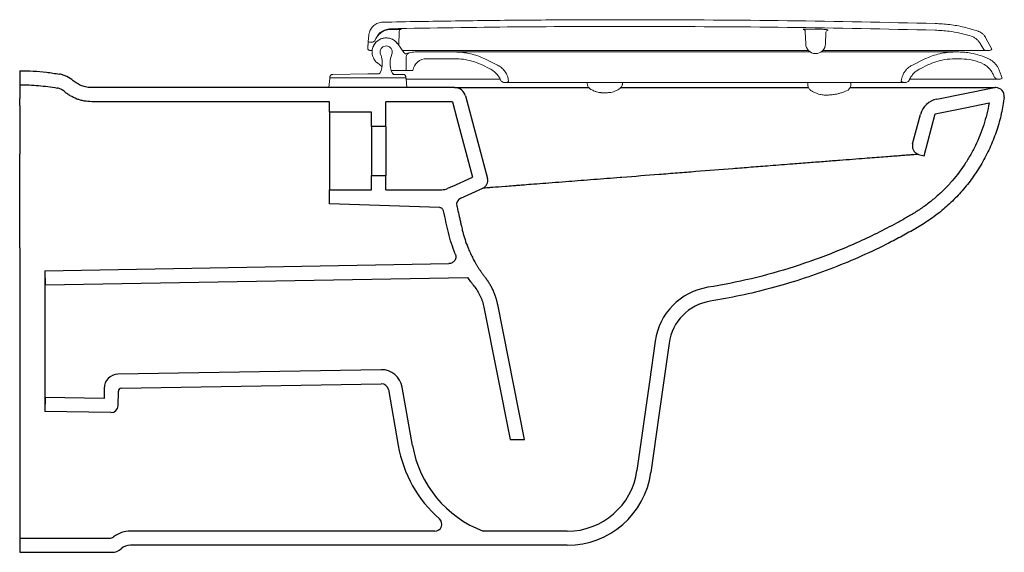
# Model space of a CAD drawing. Header units: millimetres. Extents: x 4842.294 to 4842.993, y 2421.466 to 2421.844.
import ezdxf

# ---------------------------------------------------------------- set-up
doc = ezdxf.new("R2010")
doc.units = ezdxf.units.MM
doc.layers.add('SANINDUSA', color=3, linetype='Continuous')

msp = doc.modelspace()

# ---------------------------------------------------------------- linework, layer by layer
at = {"layer": 'SANINDUSA', "linetype": 'Continuous', "lineweight": 15}
for p, q in [((4842.56322, 2421.8361), (4842.56288, 2421.82625)), ((4842.85165, 2421.83614), (4842.85202, 2421.82736)), ((4842.85904, 2421.83772), (4842.86224, 2421.83766)), ((4842.54115, 2421.82718), (4842.54129, 2421.82886)), ((4842.5417, 2421.83354), (4842.54129, 2421.82886)), ((4842.54129, 2421.82886), (4842.54165, 2421.82866)), ((4842.86636, 2421.83552), (4842.86602, 2421.82736)), ((4842.98001, 2421.83137), (4842.98407, 2421.82341)), ((4842.54092, 2421.8239), (4842.54096, 2421.82503)), ((4842.54098, 2421.82526), (4842.54099, 2421.8254)), ((4842.54099, 2421.8254), (4842.54102, 2421.8258)), ((4842.54102, 2421.8258), (4842.54106, 2421.82623)), ((4842.54106, 2421.82623), (4842.5411, 2421.82668)), ((4842.54165, 2421.82866), (4842.54203, 2421.82852)), ((4842.54203, 2421.82852), (4842.54242, 2421.82843)), ((4842.54242, 2421.82843), (4842.54283, 2421.82839)), ((4842.54283, 2421.82839), (4842.54352, 2421.82839)), ((4842.54362, 2421.82248), (4842.54313, 2421.82248)), ((4842.54387, 2421.82248), (4842.54362, 2421.82248)), ((4842.54415, 2421.8225), (4842.54387, 2421.82248)), ((4842.56219, 2421.82723), (4842.56652, 2421.82106)), ((4842.56903, 2421.82248), (4842.56552, 2421.82248)), ((4842.85405, 2421.82248), (4842.84103, 2421.82248)), ((4842.97592, 2421.82753), (4842.97797, 2421.82398)), ((4842.98056, 2421.82248), (4842.982, 2421.82248)), ((4842.982, 2421.82248), (4842.98258, 2421.82254)), ((4842.98258, 2421.82254), (4842.98314, 2421.82273)), ((4842.98314, 2421.82273), (4842.98364, 2421.82302)), ((4842.98364, 2421.82302), (4842.98407, 2421.82341)), ((4842.56811, 2421.8084), (4842.56827, 2421.81808)), ((4842.57447, 2421.8215), (4842.60269, 2421.8215)), ((4842.58273, 2421.81675), (4842.60269, 2421.81675)), ((4842.79797, 2421.8215), (4842.60269, 2421.8215)), ((4842.62417, 2421.81654), (4842.63307, 2421.8122)), ((4842.85546, 2421.8215), (4842.79797, 2421.8215)), ((4842.92773, 2421.81216), (4842.9367, 2421.81654)), ((4842.95818, 2421.8215), (4842.96064, 2421.8215)), ((4842.95818, 2421.81675), (4842.96064, 2421.81675)), ((4842.54775, 2421.81369), (4842.55103, 2421.81106)), ((4842.55787, 2421.8084), (4842.55922, 2421.8084)), ((4842.56511, 2421.8084), (4842.55922, 2421.8084)), ((4842.56511, 2421.8084), (4842.56811, 2421.8084)), ((4842.57286, 2421.8084), (4842.56811, 2421.8084)), ((4842.62209, 2421.81227), (4842.62762, 2421.80957)), ((4842.93318, 2421.80954), (4842.93878, 2421.81227)), ((4842.97885, 2421.81263), (4842.97616, 2421.81394)), ((4842.99146, 2421.80291), (4842.98937, 2421.80863)), ((4842.51391, 2421.80274), (4842.51334, 2421.7962)), ((4842.51402, 2421.80364), (4842.514, 2421.8032)), ((4842.541, 2421.806), (4842.5161, 2421.80557)), ((4842.541, 2421.806), (4842.54865, 2421.80592)), ((4842.568, 2421.8032), (4842.56799, 2421.80364)), ((4842.56866, 2421.7962), (4842.56809, 2421.80274)), ((4842.56814, 2421.8022), (4842.61927, 2421.8022)), ((4842.61927, 2421.8022), (4842.62019, 2421.8022)), ((4842.62019, 2421.8022), (4842.63493, 2421.8022)), ((4842.64095, 2421.80072), (4842.64072, 2421.80205)), ((4842.92008, 2421.80201), (4842.91985, 2421.80072)), ((4842.98972, 2421.8022), (4842.98884, 2421.8022)), ((4842.51334, 2421.7962), (4842.56866, 2421.7962)), ((4842.63924, 2421.7999), (4842.63778, 2421.7999)), ((4842.75076, 2421.7999), (4842.63924, 2421.7999)), ((4842.69682, 2421.7999), (4842.69684, 2421.799)), ((4842.72184, 2421.799), (4842.72185, 2421.7999)), ((4842.82639, 2421.7999), (4842.75076, 2421.7999)), ((4842.92156, 2421.7999), (4842.82639, 2421.7999)), ((4842.85356, 2421.7999), (4842.8536, 2421.7974)), ((4842.88399, 2421.7999), (4842.88395, 2421.7974)), ((4842.92304, 2421.7999), (4842.92156, 2421.7999))]:
    msp.add_line(p, q, dxfattribs=at)
at = {"layer": 'SANINDUSA'}
for p, q in [((4842.29367, 2421.8082), (4842.29367, 2421.7982)), ((4842.60253, 2421.7962), (4842.34488, 2421.7962)), ((4842.60253, 2421.7962), (4842.6391, 2421.7962)), ((4842.6391, 2421.7962), (4842.6979, 2421.7962)), ((4842.72066, 2421.7962), (4842.85392, 2421.7962)), ((4842.88356, 2421.7962), (4842.98647, 2421.7962)), ((4842.94511, 2421.78803), (4842.98489, 2421.79604)), ((4842.98704, 2421.7962), (4842.98647, 2421.7962)), ((4842.61026, 2421.79027), (4842.62593, 2421.73177)), ((4842.29367, 2421.78346), (4842.29367, 2421.74896)), ((4842.51367, 2421.7862), (4842.34488, 2421.7862)), ((4842.51367, 2421.7787), (4842.51367, 2421.7862)), ((4842.58709, 2421.7862), (4842.55367, 2421.7862)), ((4842.55367, 2421.7687), (4842.55367, 2421.7862)), ((4842.601, 2421.7862), (4842.58709, 2421.7862)), ((4842.601, 2421.7862), (4842.60419, 2421.7743)), ((4842.54367, 2421.7787), (4842.51367, 2421.7787)), ((4842.51367, 2421.7787), (4842.51367, 2421.7237)), ((4842.54367, 2421.7687), (4842.54367, 2421.7787)), ((4842.60419, 2421.7743), (4842.61539, 2421.73249)), ((4842.92794, 2421.75616), (4842.93358, 2421.77721)), ((4842.93605, 2421.74778), (4842.94405, 2421.77762)), ((4842.55367, 2421.7687), (4842.54367, 2421.7687)), ((4842.54367, 2421.7687), (4842.54367, 2421.7337)), ((4842.55367, 2421.7687), (4842.55367, 2421.7337)), ((4842.93219, 2421.74881), (4842.93605, 2421.74778)), ((4842.29367, 2421.6882), (4842.29367, 2421.7442)), ((4842.54367, 2421.7237), (4842.54367, 2421.7337)), ((4842.54367, 2421.7337), (4842.55367, 2421.7337)), ((4842.55367, 2421.7237), (4842.55367, 2421.7337)), ((4842.60093, 2421.72605), (4842.61539, 2421.73249)), ((4842.60093, 2421.72605), (4842.5976, 2421.72456)), ((4842.60698, 2421.71779), (4842.62258, 2421.72474)), ((4842.51367, 2421.7137), (4842.51367, 2421.7237)), ((4842.51367, 2421.7237), (4842.54367, 2421.7237)), ((4842.55367, 2421.7237), (4842.59353, 2421.7237)), ((4842.59186, 2421.71097), (4842.51367, 2421.7137)), ((4842.29367, 2421.68252), (4842.29367, 2421.50105)), ((4842.3115, 2421.6662), (4842.59856, 2421.67121)), ((4842.3115, 2421.6662), (4842.31167, 2421.6562)), ((4842.3115, 2421.6662), (4842.3115, 2421.5662)), ((4842.31167, 2421.6562), (4842.61196, 2421.66144)), ((4842.62338, 2421.64024), (4842.64194, 2421.5462)), ((4842.65214, 2421.5462), (4842.63319, 2421.64218)), ((4842.55033, 2421.59588), (4842.3635, 2421.59262)), ((4842.36573, 2421.58266), (4842.55051, 2421.58588)), ((4842.35367, 2421.58262), (4842.35367, 2421.57547)), ((4842.36359, 2421.57029), (4842.36377, 2421.58069)), ((4842.55552, 2421.58175), (4842.56253, 2421.54202)), ((4842.57268, 2421.54202), (4842.56537, 2421.58349)), ((4842.31167, 2421.5762), (4842.3115, 2421.5662)), ((4842.35367, 2421.57547), (4842.31167, 2421.5762)), ((4842.3585, 2421.56538), (4842.3115, 2421.5662)), ((4842.64194, 2421.5462), (4842.65214, 2421.5462)), ((4842.58855, 2421.4812), (4842.37233, 2421.4812)), ((4842.68262, 2421.4812), (4842.62286, 2421.4812)), ((4842.29367, 2421.4762), (4842.29367, 2421.4662)), ((4842.29367, 2421.4762), (4842.35733, 2421.4762)), ((4842.29367, 2421.4662), (4842.3591, 2421.4662)), ((4842.68262, 2421.4712), (4842.37233, 2421.4712))]:
    msp.add_line(p, q, dxfattribs=at)
at = {"layer": 'SANINDUSA', "linetype": 'Continuous', "lineweight": 15, "flags": 128}
msp.add_lwpolyline([(4842.541, 2421.8032), (4842.54537, 2421.8032), (4842.54962, 2421.8032), (4842.55021, 2421.8032), (4842.55183, 2421.8032), (4842.55348, 2421.8032), (4842.55426, 2421.8032), (4842.55478, 2421.8032), (4842.5553, 2421.8032), (4842.55581, 2421.8032), (4842.55915, 2421.8032), (4842.56009, 2421.8032), (4842.56009, 2421.8032), (4842.56009, 2421.8032), (4842.56009, 2421.8032), (4842.5601, 2421.8032), (4842.5601, 2421.8032), (4842.5601, 2421.8032), (4842.56014, 2421.8032), (4842.56074, 2421.8032), (4842.56187, 2421.8032), (4842.56285, 2421.8032), (4842.56285, 2421.8032), (4842.56285, 2421.8032), (4842.56285, 2421.8032), (4842.56285, 2421.8032), (4842.56285, 2421.8032), (4842.56285, 2421.8032), (4842.56285, 2421.8032), (4842.56287, 2421.8032), (4842.5632, 2421.8032), (4842.56384, 2421.8032), (4842.56443, 2421.8032), (4842.56498, 2421.8032), (4842.56548, 2421.8032), (4842.56621, 2421.8032), (4842.56692, 2421.8032), (4842.56731, 2421.8032), (4842.56761, 2421.8032), (4842.56783, 2421.8032), (4842.56796, 2421.8032), (4842.568, 2421.8032)], dxfattribs=at)
at = {"layer": 'SANINDUSA', "flags": 128}
for points in [[(4842.94405, 2421.77762), (4842.96536, 2421.78191), (4842.98226, 2421.78531)], [(4842.74506, 2421.61621), (4842.741, 2421.58731), (4842.73214, 2421.52424)], [(4842.75496, 2421.61482), (4842.74773, 2421.56331), (4842.74204, 2421.52285)]]:
    msp.add_lwpolyline(points, dxfattribs=at)
at = {"layer": 'SANINDUSA', "linetype": 'Continuous', "lineweight": 15}
for centre, radius, start, end in [((4842.56472, 2421.83605), 0.0015, 132.05214, 177.99901), ((4842.56472, 2421.83605), 0.0015, 91.06578, 132.05149), ((4842.85016, 2421.83608), 0.0015, 2.45932, 88.67208), ((4842.86786, 2421.83545), 0.0015, 87.017, 177.41903), ((4842.54352, 2421.83139), 0.003, 270, 339.07207), ((4842.554, 2421.8215), 0.0043, 89.99992, 180.00008), ((4842.554, 2421.8215), 0.0043, 359.99992, 90.00014), ((4842.85902, 2421.82736), 0.007, 180, 268.87675), ((4842.85902, 2421.82736), 0.007, 268.87675, 0), ((4842.98056, 2421.82548), 0.003, 210, 270), ((4842.554, 2421.8215), 0.0043, 179.99963, 202.49872), ((4842.53519, 2421.81371), 0.01606, 14.99917, 22.49904), ((4842.53519, 2421.81371), 0.01606, 359.99963, 14.99917), ((4842.57282, 2421.81371), 0.01606, 157.50103, 180.00037), ((4842.554, 2421.8215), 0.0043, 337.50104, 0.00037), ((4842.56816, 2421.8222), 0.002, 215, 293.21688), ((4842.57127, 2421.81803), 0.003, 106.86238, 179), ((4842.57447, 2421.8075), 0.014, 90, 106.86238), ((4842.58273, 2421.80675), 0.01, 90, 170.50277), ((4842.53519, 2421.81371), 0.01606, 334.57129, 0.00022), ((4842.57282, 2421.81371), 0.01606, 179.99978, 205.42871), ((4842.51441, 2421.8027), 0.0005, 135.91336, 175), ((4842.5515, 2421.80595), 0.002, 154.57151, 157.76994), ((4842.5565, 2421.80595), 0.002, 20.79807, 25.42849), ((4842.56759, 2421.8027), 0.0005, 5, 47.74009), ((4842.87934, 2421.79827), 0.0047, 290.11597, 349.25906)]:
    msp.add_arc(centre, radius, start, end, dxfattribs=at)
at = {"layer": 'SANINDUSA'}
for centre, radius, start, end in [((4842.60253, 2421.7882), 0.008, 15, 90), ((4842.98647, 2421.7882), 0.008, 90, 101.381), ((4842.98704, 2421.7902), 0.006, 352.72116, 90), ((4842.94807, 2421.77333), 0.015, 101.381, 165), ((4842.62014, 2421.73022), 0.006, 294, 15), ((4842.59353, 2421.7337), 0.01, 270, 294), ((4842.60901, 2421.71323), 0.005, 114.00001, 192.96067), ((4842.78962, 2421.60994), 0.045, 99.11436, 172), ((4842.78962, 2421.60994), 0.035, 99.11436, 172), ((4842.36367, 2421.58262), 0.01, 91, 180), ((4842.5506, 2421.58088), 0.015, 10, 91), ((4842.5506, 2421.58089), 0.005, 10, 91), ((4842.36577, 2421.58066), 0.002, 91, 179), ((4842.35859, 2421.57038), 0.005, 269, 359), ((4842.65116, 2421.55765), 0.09, 190, 228.77207), ((4842.65147, 2421.55591), 0.08, 190, 249.05199), ((4842.68262, 2421.5312), 0.05, 270, 352), ((4842.68262, 2421.5312), 0.06, 270, 352), ((4842.58855, 2421.4862), 0.005, 270, 48.77207), ((4842.37233, 2421.4612), 0.02, 90, 126.8699), ((4842.35733, 2421.4812), 0.005, 270, 306.8699), ((4842.3591, 2421.4762), 0.01, 270, 311.40962), ((4842.37233, 2421.4612), 0.01, 90, 131.40962)]:
    msp.add_arc(centre, radius, start, end, dxfattribs=at)
at = {"layer": 'SANINDUSA', "linetype": 'Continuous', "lineweight": 15}
for points, knots in [([(4842.55147, 2421.84267), (4842.56015, 2421.84284), (4842.57739, 2421.84316), (4842.60304, 2421.84356), (4842.62859, 2421.84389), (4842.65447, 2421.84415), (4842.6808, 2421.84433), (4842.70741, 2421.84443), (4842.72515, 2421.84443), (4842.73402, 2421.84443)], [0, 0, 0, 0, 0.142785, 0.2833, 0.421546, 0.562702, 0.708467, 0.854233, 1, 1, 1, 1]), ([(4842.94405, 2421.84173), (4842.90905, 2421.8425), (4842.83905, 2421.84403), (4842.76903, 2421.8443), (4842.73402, 2421.84443)], [0, 0, 0, 0, 0.5, 1, 1, 1, 1]), ([(4842.55147, 2421.84267), (4842.55034, 2421.84254), (4842.5481, 2421.84227), (4842.54514, 2421.84049), (4842.54292, 2421.83791), (4842.54193, 2421.83541), (4842.54175, 2421.83392), (4842.5417, 2421.83354)], [0, 0, 0, 0, 0.2304145, 0.4608289, 0.6912433, 0.9216579, 1, 1, 1, 1]), ([(4842.54628, 2421.83021), (4842.54685, 2421.83127), (4842.54807, 2421.83353), (4842.55119, 2421.83603), (4842.55438, 2421.83726), (4842.55639, 2421.8374), (4842.55706, 2421.83745)], [0, 0, 0, 0, 0.264344, 0.559112, 0.853805, 1, 1, 1, 1]), ([(4842.54632, 2421.83032), (4842.54693, 2421.83154), (4842.54814, 2421.83397), (4842.55136, 2421.83657), (4842.55457, 2421.83784), (4842.5566, 2421.83798), (4842.5573, 2421.83803)], [0, 0, 0, 0, 0.2842958, 0.5685917, 0.8528876, 1, 1, 1, 1]), ([(4842.55706, 2421.83745), (4842.55806, 2421.83747), (4842.5594, 2421.83749), (4842.56075, 2421.83752), (4842.56109, 2421.83753)], [0, 0, 0, 0, 0.743847, 1, 1, 1, 1]), ([(4842.5573, 2421.83803), (4842.58675, 2421.83853), (4842.64565, 2421.83953), (4842.70456, 2421.83963), (4842.73402, 2421.83968)], [0, 0, 0, 0, 0.5, 1, 1, 1, 1]), ([(4842.56109, 2421.83753), (4842.5615, 2421.83753), (4842.56231, 2421.83755), (4842.56339, 2421.83756), (4842.5642, 2421.83756), (4842.56463, 2421.83756), (4842.56468, 2421.83755), (4842.5647, 2421.83755)], [0, 0, 0, 0, 0.214957, 0.429926, 0.644638, 0.859046, 1, 1, 1, 1]), ([(4842.73402, 2421.83968), (4842.76901, 2421.83955), (4842.83899, 2421.83928), (4842.90895, 2421.83775), (4842.94393, 2421.83698)], [0, 0, 0, 0, 0.5, 1, 1, 1, 1]), ([(4842.85019, 2421.83758), (4842.85026, 2421.83763), (4842.85041, 2421.83774), (4842.85147, 2421.83776), (4842.85201, 2421.83777)], [0, 0, 0, 0, 0.490498, 1, 1, 1, 1]), ([(4842.852, 2421.83777), (4842.85248, 2421.83777), (4842.85362, 2421.83778), (4842.85606, 2421.83776), (4842.85805, 2421.83774), (4842.85904, 2421.83772)], [0, 0, 0, 0, 0.264421, 0.632214, 1, 1, 1, 1]), ([(4842.86224, 2421.83766), (4842.86276, 2421.83765), (4842.86419, 2421.83762), (4842.86611, 2421.8375), (4842.86764, 2421.83727), (4842.86784, 2421.83705), (4842.86794, 2421.83694)], [0, 0, 0, 0, 0.158903, 0.437695, 0.718871, 1, 1, 1, 1]), ([(4842.94393, 2421.83698), (4842.94723, 2421.8368), (4842.9531, 2421.83648), (4842.96146, 2421.83506), (4842.96644, 2421.83371), (4842.96894, 2421.83303)], [0, 0, 0, 0, 0.390691, 0.694361, 1, 1, 1, 1]), ([(4842.94406, 2421.84173), (4842.94749, 2421.84154), (4842.95434, 2421.84116), (4842.96451, 2421.83934), (4842.97107, 2421.8373), (4842.97435, 2421.83629)], [0, 0, 0, 0, 0.332848, 0.666287, 1, 1, 1, 1]), ([(4842.97996, 2421.83147), (4842.97965, 2421.832), (4842.97901, 2421.83307), (4842.97736, 2421.83477), (4842.9757, 2421.8358), (4842.9745, 2421.83623), (4842.97435, 2421.83629)], [0, 0, 0, 0, 0.242208, 0.493028, 0.937801, 1, 1, 1, 1]), ([(4842.56219, 2421.82723), (4842.56146, 2421.82809), (4842.55999, 2421.82981), (4842.55686, 2421.83127), (4842.55347, 2421.83168), (4842.55013, 2421.83093), (4842.54723, 2421.82912), (4842.54509, 2421.82644), (4842.54396, 2421.82322), (4842.54395, 2421.81979), (4842.54509, 2421.81657), (4842.54662, 2421.81463), (4842.54762, 2421.81381), (4842.54775, 2421.81369)], [0, 0, 0, 0, 0.098458, 0.196918, 0.29537, 0.393814, 0.492257, 0.590707, 0.68917, 0.787645, 0.886126, 0.984604, 1, 1, 1, 1]), ([(4842.54477, 2421.82505), (4842.54484, 2421.82533), (4842.5452, 2421.8267), (4842.54689, 2421.82873), (4842.54963, 2421.83072), (4842.55294, 2421.83163), (4842.55635, 2421.83142), (4842.5595, 2421.83008), (4842.56133, 2421.82842), (4842.56209, 2421.82738), (4842.56219, 2421.82723)], [0, 0, 0, 0, 0.0403394, 0.1962234, 0.3521074, 0.5079914, 0.6638754, 0.8197594, 0.9756434, 1, 1, 1, 1]), ([(4842.97588, 2421.82757), (4842.97547, 2421.8282), (4842.97464, 2421.82948), (4842.97295, 2421.83104), (4842.97122, 2421.83221), (4842.96998, 2421.83266), (4842.96946, 2421.83285)], [0, 0, 0, 0, 0.268032, 0.536063, 0.804095, 1, 1, 1, 1]), ([(4842.5411, 2421.82328), (4842.54103, 2421.82339), (4842.54095, 2421.82353), (4842.54093, 2421.82383), (4842.54092, 2421.8239)], [0, 0, 0, 0, 0.796054, 1, 1, 1, 1]), ([(4842.54096, 2421.82503), (4842.54096, 2421.82509), (4842.54097, 2421.82516), (4842.54098, 2421.82524), (4842.54098, 2421.82525)], [0, 0, 0, 0, 0.785323, 1, 1, 1, 1]), ([(4842.54109, 2421.82329), (4842.54116, 2421.82323), (4842.5413, 2421.8231), (4842.54146, 2421.823), (4842.54154, 2421.82294)], [0, 0, 0, 0, 0.499343, 1, 1, 1, 1]), ([(4842.5411, 2421.82668), (4842.5411, 2421.82671), (4842.54112, 2421.82688), (4842.54113, 2421.82705), (4842.54115, 2421.82718)], [0, 0, 0, 0, 0.153536, 1, 1, 1, 1]), ([(4842.54154, 2421.82294), (4842.54162, 2421.8229), (4842.54178, 2421.8228), (4842.54195, 2421.82273), (4842.54204, 2421.82269)], [0, 0, 0, 0, 0.500024, 1, 1, 1, 1]), ([(4842.54206, 2421.82268), (4842.54211, 2421.82266), (4842.54217, 2421.82264), (4842.54226, 2421.82261), (4842.54232, 2421.8226), (4842.54243, 2421.82257), (4842.54252, 2421.82255), (4842.5426, 2421.82253)], [0, 0, 0, 0, 0.273272, 0.410127, 0.470327, 0.575012, 1, 1, 1, 1]), ([(4842.54312, 2421.82248), (4842.54304, 2421.82248), (4842.54287, 2421.82249), (4842.5427, 2421.82252), (4842.54261, 2421.82253)], [0, 0, 0, 0, 0.5, 1, 1, 1, 1]), ([(4842.5856, 2421.82248), (4842.58417, 2421.82248), (4842.5813, 2421.82248), (4842.57709, 2421.82248), (4842.57296, 2421.82248), (4842.57034, 2421.82248), (4842.56903, 2421.82248)], [0, 0, 0, 0, 0.2454291, 0.4908638, 0.7454241, 1, 1, 1, 1]), ([(4842.7348, 2421.82248), (4842.7265, 2421.82248), (4842.7099, 2421.82248), (4842.68502, 2421.82248), (4842.66012, 2421.82248), (4842.63522, 2421.82248), (4842.61034, 2421.82248), (4842.59385, 2421.82248), (4842.5856, 2421.82248)], [0, 0, 0, 0, 0.165966, 0.331968, 0.497932, 0.665276, 0.832658, 1, 1, 1, 1]), ([(4842.84103, 2421.82248), (4842.8322, 2421.82248), (4842.81456, 2421.82248), (4842.78798, 2421.82248), (4842.76139, 2421.82248), (4842.74367, 2421.82248), (4842.7348, 2421.82248)], [0, 0, 0, 0, 0.250941, 0.501504, 0.750566, 1, 1, 1, 1]), ([(4842.96253, 2421.82248), (4842.9608, 2421.82248), (4842.95735, 2421.82248), (4842.95133, 2421.82248), (4842.94471, 2421.82248), (4842.93689, 2421.82248), (4842.9278, 2421.82248), (4842.91724, 2421.82248), (4842.90585, 2421.82248), (4842.89381, 2421.82248), (4842.88131, 2421.82248), (4842.87137, 2421.82248), (4842.86546, 2421.82248), (4842.86396, 2421.82248)], [0, 0, 0, 0, 0.083134, 0.166268, 0.250921, 0.335574, 0.439419, 0.543263, 0.65012, 0.756978, 0.860837, 0.964696, 1, 1, 1, 1]), ([(4842.98056, 2421.82248), (4842.98055, 2421.82248), (4842.9805, 2421.82248), (4842.97982, 2421.82248), (4842.9781, 2421.82248), (4842.97552, 2421.82248), (4842.97209, 2421.82248), (4842.96785, 2421.82248), (4842.9643, 2421.82248), (4842.96253, 2421.82248)], [0, 0, 0, 0, 0.061827, 0.220171, 0.379406, 0.532883, 0.68636, 0.84318, 1, 1, 1, 1]), ([(4842.5704, 2421.8209), (4842.57035, 2421.82088), (4842.57029, 2421.82086), (4842.56977, 2421.82069), (4842.56922, 2421.82049), (4842.56866, 2421.82024), (4842.56856, 2421.82019)], [0, 0, 0, 0, 0.359552, 0.46003, 0.904335, 1, 1, 1, 1]), ([(4842.60269, 2421.8215), (4842.60456, 2421.82144), (4842.60829, 2421.82132), (4842.61378, 2421.82032), (4842.61912, 2421.8188), (4842.62248, 2421.8173), (4842.62417, 2421.81654)], [0, 0, 0, 0, 0.252029, 0.504059, 0.750457, 1, 1, 1, 1]), ([(4842.60269, 2421.81675), (4842.60474, 2421.81666), (4842.60884, 2421.81649), (4842.61543, 2421.8151), (4842.6197, 2421.81329), (4842.62209, 2421.81227)], [0, 0, 0, 0, 0.306561, 0.613122, 1, 1, 1, 1]), ([(4842.95818, 2421.8215), (4842.95818, 2421.8215), (4842.95818, 2421.8215), (4842.95817, 2421.8215), (4842.95815, 2421.8215), (4842.95813, 2421.8215), (4842.9581, 2421.8215), (4842.95806, 2421.8215), (4842.95799, 2421.8215), (4842.95786, 2421.8215), (4842.95766, 2421.8215), (4842.95744, 2421.8215), (4842.95721, 2421.8215), (4842.95696, 2421.8215), (4842.95667, 2421.8215), (4842.95636, 2421.8215), (4842.95601, 2421.8215), (4842.95558, 2421.8215), (4842.95505, 2421.8215), (4842.95443, 2421.8215), (4842.95389, 2421.8215), (4842.95349, 2421.8215), (4842.9532, 2421.8215), (4842.95278, 2421.8215), (4842.95218, 2421.8215), (4842.95137, 2421.8215), (4842.9505, 2421.8215), (4842.94968, 2421.8215), (4842.94896, 2421.8215), (4842.94838, 2421.8215), (4842.9478, 2421.8215), (4842.94722, 2421.8215), (4842.94662, 2421.8215), (4842.94565, 2421.8215), (4842.94443, 2421.8215), (4842.94298, 2421.8215), (4842.9419, 2421.8215), (4842.94078, 2421.8215), (4842.93954, 2421.8215), (4842.93809, 2421.8215), (4842.93645, 2421.8215), (4842.93497, 2421.8215), (4842.9337, 2421.8215), (4842.93295, 2421.8215), (4842.93238, 2421.8215), (4842.9318, 2421.8215), (4842.93118, 2421.8215), (4842.93017, 2421.8215), (4842.92874, 2421.8215), (4842.92707, 2421.8215), (4842.92561, 2421.8215), (4842.92433, 2421.8215), (4842.9229, 2421.8215), (4842.92125, 2421.8215), (4842.91941, 2421.8215), (4842.9174, 2421.8215), (4842.91522, 2421.8215), (4842.91286, 2421.8215), (4842.91055, 2421.8215), (4842.90851, 2421.8215), (4842.90687, 2421.8215), (4842.90591, 2421.8215), (4842.90545, 2421.8215), (4842.9053, 2421.8215), (4842.90496, 2421.8215), (4842.90431, 2421.8215), (4842.9034, 2421.8215), (4842.90227, 2421.8215), (4842.90078, 2421.8215), (4842.89892, 2421.8215), (4842.89681, 2421.8215), (4842.89503, 2421.8215), (4842.89367, 2421.8215), (4842.89274, 2421.8215), (4842.89189, 2421.8215), (4842.89111, 2421.8215), (4842.8906, 2421.8215), (4842.89036, 2421.8215), (4842.89009, 2421.8215), (4842.88924, 2421.8215), (4842.8878, 2421.8215), (4842.88605, 2421.8215), (4842.88451, 2421.8215), (4842.8832, 2421.8215), (4842.8821, 2421.8215), (4842.88123, 2421.8215), (4842.88069, 2421.8215), (4842.88036, 2421.8215), (4842.87981, 2421.8215), (4842.87911, 2421.8215), (4842.87842, 2421.8215), (4842.87756, 2421.8215), (4842.87629, 2421.8215), (4842.87437, 2421.8215), (4842.87283, 2421.8215), (4842.87172, 2421.8215), (4842.87125, 2421.8215), (4842.87079, 2421.8215), (4842.87048, 2421.8215), (4842.87032, 2421.8215), (4842.87012, 2421.8215), (4842.86965, 2421.8215), (4842.86897, 2421.8215), (4842.86843, 2421.8215), (4842.86813, 2421.8215), (4842.86784, 2421.8215), (4842.86735, 2421.8215), (4842.86619, 2421.8215), (4842.86461, 2421.8215), (4842.86325, 2421.8215), (4842.86262, 2421.8215)], [0, 0, 0, 0, 0.005638, 0.0112629, 0.0168867, 0.0225099, 0.0281327, 0.0337547, 0.0390554, 0.0547734, 0.0706713, 0.0837952, 0.0943946, 0.1062249, 0.1180582, 0.1298916, 0.1417353, 0.15358, 0.1698921, 0.1876582, 0.2021605, 0.2084608, 0.2147611, 0.2210617, 0.2358169, 0.2515722, 0.2673272, 0.2830836, 0.293388, 0.3021632, 0.3109381, 0.3197133, 0.3284878, 0.3372587, 0.3607514, 0.3782459, 0.3932865, 0.4011197, 0.4187484, 0.4367308, 0.4503406, 0.4723915, 0.483599, 0.4893043, 0.4950094, 0.5007144, 0.5064191, 0.5129445, 0.530061, 0.5471774, 0.5590524, 0.569518, 0.5809806, 0.5964203, 0.61186, 0.6272952, 0.6458139, 0.6643339, 0.6828543, 0.6990086, 0.710612, 0.7195166, 0.720106, 0.7206953, 0.722745, 0.7276086, 0.7349614, 0.7423124, 0.7521409, 0.7668456, 0.7815398, 0.7962285, 0.8035608, 0.8093335, 0.8150339, 0.8206531, 0.8251107, 0.8252646, 0.8253681, 0.8305839, 0.8422272, 0.8538706, 0.8651511, 0.872215, 0.8792788, 0.8863426, 0.8889546, 0.8895332, 0.8928382, 0.899432, 0.9028943, 0.9057858, 0.9157641, 0.92695, 0.9417145, 0.9446146, 0.9475148, 0.950415, 0.9530312, 0.9531973, 0.9533632, 0.9567894, 0.961897, 0.9658662, 0.9666329, 0.9673919, 0.9711842, 0.975599, 0.9886223, 1, 1, 1, 1]), ([(4842.9367, 2421.81654), (4842.9384, 2421.8173), (4842.94182, 2421.81883), (4842.94718, 2421.82034), (4842.95265, 2421.82132), (4842.95633, 2421.82144), (4842.95818, 2421.8215)], [0, 0, 0, 0, 0.251945, 0.503891, 0.75037, 1, 1, 1, 1]), ([(4842.93878, 2421.81227), (4842.94066, 2421.81309), (4842.94442, 2421.81473), (4842.95095, 2421.81638), (4842.95559, 2421.81662), (4842.95818, 2421.81675)], [0, 0, 0, 0, 0.306459, 0.612918, 1, 1, 1, 1]), ([(4842.96064, 2421.8215), (4842.96208, 2421.82146), (4842.96497, 2421.82139), (4842.97011, 2421.82067), (4842.97606, 2421.81923), (4842.98031, 2421.81734), (4842.98245, 2421.81638)], [0, 0, 0, 0, 0.1910323, 0.3835663, 0.6886569, 1, 1, 1, 1]), ([(4842.96064, 2421.81675), (4842.96326, 2421.81662), (4842.9672, 2421.81642), (4842.97237, 2421.81524), (4842.97489, 2421.81437), (4842.97616, 2421.81394)], [0, 0, 0, 0, 0.494526, 0.746227, 1, 1, 1, 1]), ([(4842.98937, 2421.80863), (4842.98907, 2421.80935), (4842.98846, 2421.8108), (4842.98711, 2421.81274), (4842.98546, 2421.81445), (4842.98386, 2421.81563), (4842.9828, 2421.81619), (4842.98245, 2421.81638)], [0, 0, 0, 0, 0.2186167, 0.4435724, 0.6621891, 0.8871453, 1, 1, 1, 1]), ([(4842.6353, 2421.80153), (4842.63488, 2421.80238), (4842.63404, 2421.80408), (4842.63223, 2421.80629), (4842.63011, 2421.8082), (4842.62845, 2421.80912), (4842.62762, 2421.80957)], [0, 0, 0, 0, 0.250375, 0.499101, 0.749705, 1, 1, 1, 1]), ([(4842.64072, 2421.80205), (4842.64046, 2421.80312), (4842.63993, 2421.80526), (4842.63821, 2421.80811), (4842.63594, 2421.81055), (4842.63402, 2421.81165), (4842.63307, 2421.8122)], [0, 0, 0, 0, 0.249517, 0.499671, 0.750201, 1, 1, 1, 1]), ([(4842.92773, 2421.81216), (4842.92705, 2421.81179), (4842.92566, 2421.81103), (4842.92388, 2421.80948), (4842.92235, 2421.80766), (4842.9209, 2421.80522), (4842.92039, 2421.80322), (4842.92008, 2421.80201)], [0, 0, 0, 0, 0.176527, 0.358172, 0.534697, 0.716343, 1, 1, 1, 1]), ([(4842.93318, 2421.80954), (4842.9324, 2421.80911), (4842.93082, 2421.80824), (4842.92878, 2421.80647), (4842.92703, 2421.80439), (4842.92603, 2421.80268), (4842.92559, 2421.80168), (4842.92552, 2421.80152)], [0, 0, 0, 0, 0.234988, 0.476793, 0.71178, 0.953583, 1, 1, 1, 1]), ([(4842.98556, 2421.80449), (4842.98522, 2421.8053), (4842.98452, 2421.80694), (4842.98299, 2421.80913), (4842.98111, 2421.81108), (4842.97964, 2421.81215), (4842.97886, 2421.81263), (4842.97885, 2421.81263)], [0, 0, 0, 0, 0.244572, 0.49606, 0.743598, 0.998317, 1, 1, 1, 1]), ([(4842.514, 2421.8032), (4842.51405, 2421.8032), (4842.51413, 2421.8032), (4842.5147, 2421.8032), (4842.51524, 2421.8032), (4842.51562, 2421.8032), (4842.51611, 2421.8032), (4842.51678, 2421.8032), (4842.51757, 2421.8032), (4842.51839, 2421.8032), (4842.51915, 2421.8032), (4842.52001, 2421.8032), (4842.52093, 2421.8032), (4842.52202, 2421.8032), (4842.52354, 2421.8032), (4842.52535, 2421.8032), (4842.52737, 2421.8032), (4842.52928, 2421.8032), (4842.5316, 2421.8032), (4842.53416, 2421.8032), (4842.53667, 2421.8032), (4842.53853, 2421.8032), (4842.53988, 2421.8032), (4842.54063, 2421.8032), (4842.541, 2421.8032)], [0, 0, 0, 0, 0.083379, 0.166635, 0.194404, 0.222177, 0.249954, 0.289028, 0.338839, 0.36662, 0.399956, 0.433292, 0.466647, 0.500001, 0.546063, 0.612565, 0.662669, 0.714838, 0.765957, 0.840954, 0.904546, 0.946955, 0.973474, 1, 1, 1, 1]), ([(4842.51595, 2421.80557), (4842.5157, 2421.80553), (4842.5152, 2421.80546), (4842.51457, 2421.80501), (4842.51413, 2421.80439), (4842.51406, 2421.80389), (4842.51402, 2421.80364)], [0, 0, 0, 0, 0.25, 0.5, 0.75, 1, 1, 1, 1]), ([(4842.54853, 2421.80596), (4842.54867, 2421.80597), (4842.54894, 2421.806), (4842.5493, 2421.8062), (4842.54953, 2421.80646), (4842.54962, 2421.80664), (4842.54965, 2421.80671)], [0, 0, 0, 0, 0.283693, 0.567388, 0.851485, 1, 1, 1, 1]), ([(4842.5595, 2421.80576), (4842.55937, 2421.80578), (4842.5591, 2421.80582), (4842.55875, 2421.80603), (4842.55851, 2421.80631), (4842.55843, 2421.80651), (4842.5584, 2421.80658)], [0, 0, 0, 0, 0.276755, 0.553513, 0.830683, 1, 1, 1, 1]), ([(4842.56606, 2421.80557), (4842.56596, 2421.80557), (4842.56578, 2421.80557), (4842.56428, 2421.80557), (4842.562, 2421.80557), (4842.55981, 2421.80557), (4842.55872, 2421.80557)], [0, 0, 0, 0, 0.250001, 0.500001, 0.750001, 1, 1, 1, 1]), ([(4842.56798, 2421.80364), (4842.56795, 2421.80389), (4842.56788, 2421.80439), (4842.56743, 2421.80501), (4842.5668, 2421.80546), (4842.56631, 2421.80553), (4842.56606, 2421.80557)], [0, 0, 0, 0, 0.25, 0.4999998, 0.7499999, 1, 1, 1, 1]), ([(4842.6353, 2421.80153), (4842.63544, 2421.80126), (4842.63574, 2421.80073), (4842.63649, 2421.80017), (4842.6372, 2421.79993), (4842.63764, 2421.79991), (4842.63778, 2421.7999)], [0, 0, 0, 0, 0.289787, 0.579577, 0.869365, 1, 1, 1, 1]), ([(4842.92552, 2421.80152), (4842.92537, 2421.80126), (4842.92507, 2421.80072), (4842.92432, 2421.80017), (4842.92361, 2421.79992), (4842.92317, 2421.79991), (4842.92304, 2421.7999)], [0, 0, 0, 0, 0.290342, 0.580677, 0.87102, 1, 1, 1, 1]), ([(4842.92585, 2421.8022), (4842.92933, 2421.8022), (4842.93649, 2421.8022), (4842.94628, 2421.8022), (4842.95541, 2421.8022), (4842.96355, 2421.8022), (4842.97065, 2421.8022), (4842.97662, 2421.8022), (4842.98146, 2421.8022), (4842.98515, 2421.8022), (4842.98742, 2421.8022), (4842.98864, 2421.8022), (4842.98877, 2421.8022), (4842.98884, 2421.8022)], [0, 0, 0, 0, 0.090075, 0.185464, 0.281194, 0.376925, 0.472314, 0.567708, 0.663444, 0.759178, 0.854572, 0.927286, 1, 1, 1, 1]), ([(4842.98556, 2421.80449), (4842.98573, 2421.80413), (4842.98608, 2421.80342), (4842.98701, 2421.80265), (4842.98797, 2421.80225), (4842.9886, 2421.80222), (4842.98884, 2421.8022)], [0, 0, 0, 0, 0.276946, 0.553894, 0.830839, 1, 1, 1, 1]), ([(4842.98972, 2421.8022), (4842.99, 2421.80223), (4842.99056, 2421.80228), (4842.99113, 2421.80261), (4842.9914, 2421.80285), (4842.99146, 2421.80291)], [0, 0, 0, 0, 0.438037, 0.876095, 1, 1, 1, 1]), ([(4842.63924, 2421.7999), (4842.63945, 2421.79992), (4842.63991, 2421.79996), (4842.64052, 2421.80026), (4842.64082, 2421.80058), (4842.64095, 2421.80072)], [0, 0, 0, 0, 0.325042, 0.702823, 1, 1, 1, 1]), ([(4842.69684, 2421.799), (4842.69688, 2421.79862), (4842.69695, 2421.79792), (4842.69738, 2421.79687), (4842.69795, 2421.7961), (4842.69848, 2421.79559), (4842.69877, 2421.79539), (4842.69891, 2421.79529)], [0, 0, 0, 0, 0.319082, 0.586105, 0.807029, 0.905644, 1, 1, 1, 1]), ([(4842.69891, 2421.79529), (4842.69961, 2421.79489), (4842.70109, 2421.79397), (4842.70328, 2421.79321), (4842.70494, 2421.79285), (4842.70616, 2421.79268), (4842.70671, 2421.79261), (4842.7073, 2421.79256), (4842.70794, 2421.79252), (4842.70862, 2421.79249), (4842.70945, 2421.79249), (4842.71038, 2421.79253), (4842.71192, 2421.79262), (4842.71362, 2421.79284), (4842.71547, 2421.79325), (4842.7176, 2421.79404), (4842.71899, 2421.7949), (4842.71974, 2421.79536)], [0, 0, 0, 0, 0.125598, 0.223179, 0.296278, 0.349271, 0.390039, 0.423459, 0.451811, 0.478752, 0.508526, 0.565151, 0.642247, 0.708999, 0.789773, 0.886287, 1, 1, 1, 1]), ([(4842.7216, 2421.79777), (4842.72144, 2421.79738), (4842.72102, 2421.79638), (4842.72013, 2421.79573), (4842.71959, 2421.79533)], [0, 0, 0, 0, 0.390059, 1, 1, 1, 1]), ([(4842.7216, 2421.79778), (4842.72166, 2421.79798), (4842.72178, 2421.79838), (4842.72182, 2421.79879), (4842.72184, 2421.799)], [0, 0, 0, 0, 0.500122, 1, 1, 1, 1]), ([(4842.8536, 2421.7974), (4842.85367, 2421.79704), (4842.85381, 2421.79632), (4842.85435, 2421.79534), (4842.85508, 2421.79448), (4842.85573, 2421.79407), (4842.85605, 2421.79386)], [0, 0, 0, 0, 0.252935, 0.504186, 0.753399, 1, 1, 1, 1]), ([(4842.85603, 2421.7939), (4842.85662, 2421.79358), (4842.85796, 2421.79285), (4842.85998, 2421.79199), (4842.86192, 2421.7914), (4842.86355, 2421.79107), (4842.86504, 2421.79091), (4842.86641, 2421.79088), (4842.86761, 2421.79092), (4842.86884, 2421.79099), (4842.87016, 2421.79108), (4842.87154, 2421.79121), (4842.87311, 2421.79144), (4842.8749, 2421.79182), (4842.87704, 2421.79243), (4842.8791, 2421.79313), (4842.88041, 2421.79368), (4842.88091, 2421.79388)], [0, 0, 0, 0, 0.063018, 0.142153, 0.201159, 0.249389, 0.294441, 0.339631, 0.387775, 0.439348, 0.494022, 0.551911, 0.613692, 0.692822, 0.79573, 0.922299, 1, 1, 1, 1]), ([(4842.91985, 2421.80072), (4842.92002, 2421.80054), (4842.92037, 2421.80019), (4842.92099, 2421.79994), (4842.9214, 2421.79991), (4842.92156, 2421.7999)], [0, 0, 0, 0, 0.374449, 0.752316, 1, 1, 1, 1])]:
    msp.add_open_spline(points, degree=3, knots=knots, dxfattribs=at)
at = {"layer": 'SANINDUSA'}
for points, knots in [([(4842.29367, 2421.8082), (4842.29684, 2421.8082), (4842.30319, 2421.80802), (4842.31263, 2421.80721), (4842.31888, 2421.80631), (4842.32197, 2421.80578)], [0, 0, 0, 0, 0.1021722, 0.2043443, 0.3053334, 0.3053334, 0.3053334, 0.3053334]), ([(4842.33173, 2421.80113), (4842.33034, 2421.80234), (4842.32883, 2421.80334), (4842.32636, 2421.80451), (4842.3255, 2421.80485), (4842.32376, 2421.80541), (4842.32287, 2421.80562), (4842.32197, 2421.80578)], [0, 0, 0, 0, 0.5, 0.5, 0.75, 0.75, 1, 1, 1, 1]), ([(4842.34488, 2421.7962), (4842.34367, 2421.7962), (4842.34248, 2421.79631), (4842.34073, 2421.79663), (4842.34015, 2421.79676), (4842.33899, 2421.79708), (4842.33842, 2421.79726), (4842.33673, 2421.7979), (4842.33565, 2421.79841), (4842.33412, 2421.79933), (4842.33362, 2421.79966), (4842.33265, 2421.80036), (4842.33218, 2421.80074), (4842.33173, 2421.80113)], [0, 0, 0, 0, 0.25, 0.25, 0.375, 0.375, 0.5, 0.5, 0.75, 0.75, 0.875, 0.875, 1, 1, 1, 1]), ([(4842.29367, 2421.7982), (4842.29812, 2421.7982), (4842.30257, 2421.79801), (4842.31147, 2421.79725), (4842.31589, 2421.79668), (4842.32027, 2421.79592)], [0, 0, 0, 0, 0.5, 0.5, 1, 1, 1, 1]), ([(4842.29367, 2421.7982), (4842.29367, 2421.7982), (4842.29367, 2421.79744), (4842.29367, 2421.79442), (4842.29367, 2421.79216), (4842.29367, 2421.78916)], [0, 0, 0, 0, 0.5, 0.5, 1, 1, 1, 1]), ([(4842.32515, 2421.7936), (4842.32446, 2421.79421), (4842.3237, 2421.7947), (4842.32247, 2421.79529), (4842.32204, 2421.79546), (4842.32117, 2421.79574), (4842.32072, 2421.79585), (4842.32027, 2421.79592)], [0, 0, 0, 0, 0.5, 0.5, 0.75, 0.75, 1, 1, 1, 1]), ([(4842.29367, 2421.78346), (4842.29367, 2421.78376), (4842.29367, 2421.78405), (4842.29367, 2421.78463), (4842.29367, 2421.78492), (4842.29367, 2421.78548), (4842.29367, 2421.78574), (4842.29367, 2421.78625), (4842.29367, 2421.78649), (4842.29367, 2421.78694), (4842.29367, 2421.78715), (4842.29367, 2421.78752), (4842.29367, 2421.78769), (4842.29367, 2421.78798), (4842.29367, 2421.7881), (4842.29367, 2421.78829), (4842.29367, 2421.78836), (4842.29367, 2421.78841)], [0, 0, 0, 0, 0.125, 0.125, 0.25, 0.25, 0.375, 0.375, 0.5, 0.5, 0.625, 0.625, 0.75, 0.75, 0.875, 0.875, 1, 1, 1, 1]), ([(4842.34488, 2421.7862), (4842.34307, 2421.7862), (4842.34129, 2421.78636), (4842.33865, 2421.78684), (4842.33778, 2421.78704), (4842.33648, 2421.78739), (4842.33605, 2421.78752), (4842.33519, 2421.7878), (4842.33477, 2421.78795), (4842.33265, 2421.78874), (4842.33104, 2421.78952), (4842.32874, 2421.79089), (4842.328, 2421.79139), (4842.32654, 2421.79244), (4842.32583, 2421.79301), (4842.32515, 2421.7936)], [0, 0, 0, 0, 0.25, 0.25, 0.375, 0.375, 0.4375, 0.4375, 0.5, 0.5, 0.75, 0.75, 0.875, 0.875, 1, 1, 1, 1]), ([(4842.993, 2421.78944), (4842.99238, 2421.78551), (4842.99115, 2421.77761), (4842.98787, 2421.76597), (4842.98351, 2421.75458), (4842.97799, 2421.74363), (4842.97154, 2421.7334), (4842.96427, 2421.724), (4842.95633, 2421.71554), (4842.94776, 2421.70793), (4842.93868, 2421.70118), (4842.92902, 2421.69546), (4842.91922, 2421.69006), (4842.90611, 2421.68324), (4842.88946, 2421.6754), (4842.8691, 2421.66705), (4842.84831, 2421.65973), (4842.82716, 2421.65351), (4842.80575, 2421.64831), (4842.7913, 2421.64577), (4842.78408, 2421.6445)], [0, 0, 0, 0, 0.043731, 0.088073, 0.13284, 0.177859, 0.222909, 0.265889, 0.3085, 0.350562, 0.391904, 0.432975, 0.474041, 0.515185, 0.595758, 0.676562, 0.757493, 0.838448, 0.919317, 1, 1, 1, 1]), ([(4842.98226, 2421.78531), (4842.98132, 2421.78001), (4842.98004, 2421.77484), (4842.97678, 2421.76474), (4842.9748, 2421.75982), (4842.9713, 2421.75262), (4842.97004, 2421.75026), (4842.96803, 2421.74675), (4842.96734, 2421.7456), (4842.96592, 2421.74332), (4842.96519, 2421.7422), (4842.96148, 2421.73665), (4842.95822, 2421.73245), (4842.95289, 2421.72651), (4842.95105, 2421.72459), (4842.94817, 2421.7218), (4842.9472, 2421.72088), (4842.94521, 2421.71908), (4842.94419, 2421.71819), (4842.94111, 2421.71559), (4842.93901, 2421.71393), (4842.93472, 2421.71079), (4842.93252, 2421.7093), (4842.92804, 2421.70649), (4842.92575, 2421.70517), (4842.92116, 2421.70256), (4842.91885, 2421.70128), (4842.91189, 2421.6975), (4842.90719, 2421.69506), (4842.89771, 2421.69037), (4842.89292, 2421.68811), (4842.88566, 2421.68485), (4842.88323, 2421.68379), (4842.87835, 2421.68171), (4842.8759, 2421.68069), (4842.86363, 2421.67573), (4842.85371, 2421.67215), (4842.83369, 2421.66576), (4842.82358, 2421.66295), (4842.80318, 2421.65809), (4842.79289, 2421.65604), (4842.7825, 2421.65438)], [0, 0, 0, 0, 0.0625, 0.0625, 0.125, 0.125, 0.15625, 0.15625, 0.171875, 0.171875, 0.1875, 0.1875, 0.25, 0.25, 0.28125, 0.28125, 0.296875, 0.296875, 0.3125, 0.3125, 0.34375, 0.34375, 0.375, 0.375, 0.40625, 0.40625, 0.4375, 0.4375, 0.5, 0.5, 0.5625, 0.5625, 0.59375, 0.59375, 0.625, 0.625, 0.75, 0.75, 0.875, 0.875, 1, 1, 1, 1]), ([(4842.92794, 2421.75616), (4842.92783, 2421.75549), (4842.92761, 2421.75416), (4842.92815, 2421.75215), (4842.92927, 2421.75045), (4842.93071, 2421.74932), (4842.93177, 2421.74896), (4842.93219, 2421.74881)], [0, 0, 0, 0, 0.214693, 0.429386, 0.64408, 0.858775, 1, 1, 1, 1]), ([(4842.29367, 2421.7442), (4842.29367, 2421.7442), (4842.29367, 2421.74423), (4842.29367, 2421.74435), (4842.29367, 2421.74444), (4842.29367, 2421.74468), (4842.29367, 2421.74482), (4842.29367, 2421.74516), (4842.29367, 2421.74536), (4842.29367, 2421.7458), (4842.29367, 2421.74604), (4842.29367, 2421.74655), (4842.29367, 2421.74683), (4842.29367, 2421.74741), (4842.29367, 2421.74771), (4842.29367, 2421.74833), (4842.29367, 2421.74864), (4842.29367, 2421.74896)], [0, 0, 0, 0, 0.125, 0.125, 0.25, 0.25, 0.375, 0.375, 0.5, 0.5, 0.625, 0.625, 0.75, 0.75, 0.875, 0.875, 1, 1, 1, 1]), ([(4842.93219, 2421.74881), (4842.93211, 2421.74881), (4842.93194, 2421.74879), (4842.93078, 2421.7487), (4842.92885, 2421.74856), (4842.92606, 2421.74834), (4842.92251, 2421.74806), (4842.91821, 2421.74773), (4842.91315, 2421.74734), (4842.90741, 2421.7469), (4842.90102, 2421.7464), (4842.89369, 2421.74583), (4842.88536, 2421.74519), (4842.87606, 2421.74447), (4842.86941, 2421.74396), (4842.86608, 2421.7437)], [0, 0, 0, 0, 0.070239, 0.140477, 0.215358, 0.290509, 0.365662, 0.440546, 0.515661, 0.591046, 0.666432, 0.741547, 0.827631, 0.913916, 1, 1, 1, 1]), ([(4842.82637, 2421.74062), (4842.82201, 2421.74028), (4842.81765, 2421.73994), (4842.80893, 2421.73926), (4842.80457, 2421.73891), (4842.79147, 2421.73788), (4842.78273, 2421.7372), (4842.76962, 2421.73617), (4842.76526, 2421.73583), (4842.75653, 2421.73515), (4842.75217, 2421.7348), (4842.7391, 2421.73378), (4842.73041, 2421.7331), (4842.72174, 2421.73242)], [0, 0, 0, 0, 0.125, 0.125, 0.25, 0.25, 0.5, 0.5, 0.625, 0.625, 0.75, 0.75, 1, 1, 1, 1]), ([(4842.86608, 2421.7437), (4842.86232, 2421.74341), (4842.85476, 2421.74282), (4842.8442, 2421.742), (4842.83485, 2421.74128), (4842.82949, 2421.74086), (4842.82681, 2421.74066)], [0, 0, 0, 0, 0.300736, 0.604931, 0.801996, 1, 1, 1, 1]), ([(4842.72131, 2421.73239), (4842.72131, 2421.73239), (4842.72097, 2421.73234), (4842.71744, 2421.73216), (4842.71078, 2421.73154), (4842.70147, 2421.73086), (4842.69241, 2421.73015), (4842.68323, 2421.72944), (4842.67408, 2421.72873), (4842.66511, 2421.72803), (4842.65726, 2421.72743), (4842.65273, 2421.72708), (4842.65069, 2421.72692)], [0, 0, 0, 0, 0.000001, 0.012619, 0.13021, 0.248221, 0.366231, 0.483821, 0.618953, 0.754404, 0.889535, 1, 1, 1, 1]), ([(4842.65069, 2421.72692), (4842.64956, 2421.72683), (4842.64847, 2421.72675), (4842.64633, 2421.72658), (4842.64529, 2421.7265), (4842.64227, 2421.72627), (4842.6404, 2421.72612), (4842.63517, 2421.72572), (4842.63222, 2421.72549), (4842.62952, 2421.72528), (4842.62922, 2421.72525), (4842.62866, 2421.72521), (4842.62839, 2421.72519), (4842.6276, 2421.72513), (4842.62711, 2421.72509), (4842.62576, 2421.72499), (4842.625, 2421.72493), (4842.6232, 2421.72479), (4842.62258, 2421.72474), (4842.62258, 2421.72474)], [0, 0, 0, 0, 0.0625, 0.0625, 0.125, 0.125, 0.25, 0.25, 0.5, 0.5, 0.53125, 0.53125, 0.5625, 0.5625, 0.625, 0.625, 0.75, 0.75, 1, 1, 1, 1]), ([(4842.59467, 2421.70864), (4842.5946, 2421.70897), (4842.59448, 2421.70927), (4842.59413, 2421.70983), (4842.59391, 2421.71007), (4842.59341, 2421.71049), (4842.59312, 2421.71066), (4842.59266, 2421.71083), (4842.5925, 2421.71088), (4842.59218, 2421.71094), (4842.59202, 2421.71096), (4842.59186, 2421.71097)], [0, 0, 0, 0, 0.25, 0.25, 0.5, 0.5, 0.75, 0.75, 0.875, 0.875, 1, 1, 1, 1]), ([(4842.60414, 2421.71211), (4842.6044, 2421.71096), (4842.60508, 2421.708), (4842.60598, 2421.70412), (4842.60682, 2421.70048), (4842.60737, 2421.69805), (4842.60779, 2421.69623), (4842.60811, 2421.69486), (4842.60842, 2421.69364), (4842.60914, 2421.69093), (4842.61039, 2421.68691), (4842.61194, 2421.68283), (4842.61318, 2421.67995), (4842.61396, 2421.67823), (4842.61478, 2421.67653), (4842.61564, 2421.67485), (4842.61653, 2421.67318), (4842.61715, 2421.67209), (4842.61746, 2421.67154)], [0.0469951, 0.0469951, 0.0469951, 0.0469951, 0.1250625, 0.2495915, 0.3120561, 0.3743871, 0.4154898, 0.436775, 0.4679507, 0.4990653, 0.6237241, 0.7481014, 0.7901599, 0.8321628, 0.8741291, 0.916078, 0.9580286, 1, 1, 1, 1]), ([(4842.60309, 2421.67812), (4842.60106, 2421.68304), (4842.59944, 2421.68806), (4842.59808, 2421.69385), (4842.59793, 2421.69449), (4842.59764, 2421.69578), (4842.59719, 2421.69771), (4842.59616, 2421.70221), (4842.59527, 2421.70607), (4842.59467, 2421.70864)], [0, 0, 0, 0, 0.5, 0.5, 0.5625, 0.5625, 0.625, 0.75, 1, 1, 1, 1]), ([(4842.29367, 2421.68252), (4842.29367, 2421.68287), (4842.29367, 2421.68323), (4842.29367, 2421.68394), (4842.29367, 2421.68429), (4842.29367, 2421.68497), (4842.29367, 2421.6853), (4842.29367, 2421.68577), (4842.29367, 2421.68592), (4842.29367, 2421.68621), (4842.29367, 2421.68649), (4842.29367, 2421.68675), (4842.29367, 2421.68699), (4842.29367, 2421.6871), (4842.29367, 2421.68742), (4842.29367, 2421.6876), (4842.29367, 2421.68782), (4842.29367, 2421.68789), (4842.29367, 2421.688), (4842.29367, 2421.68805), (4842.29367, 2421.68816), (4842.29367, 2421.6882), (4842.29367, 2421.6882)], [0, 0, 0, 0, 0.125, 0.125, 0.25, 0.25, 0.375, 0.375, 0.4375, 0.4375, 0.5, 0.5625, 0.5625, 0.625, 0.625, 0.75, 0.75, 0.8125, 0.8125, 0.875, 0.875, 1, 1, 1, 1]), ([(4842.60309, 2421.67812), (4842.60325, 2421.67774), (4842.60336, 2421.67735), (4842.60345, 2421.67675), (4842.60346, 2421.67655), (4842.60348, 2421.67614), (4842.60347, 2421.67594), (4842.60343, 2421.67554), (4842.6034, 2421.67534), (4842.60331, 2421.67494), (4842.60326, 2421.67474), (4842.60306, 2421.67417), (4842.60288, 2421.67381), (4842.60254, 2421.6733), (4842.60242, 2421.67313), (4842.60216, 2421.67282), (4842.60202, 2421.67268), (4842.60158, 2421.67227), (4842.60124, 2421.67203), (4842.60054, 2421.67163), (4842.60016, 2421.67148), (4842.59937, 2421.67127), (4842.59897, 2421.67122), (4842.59856, 2421.67121)], [0, 0, 0, 0, 0.125, 0.125, 0.1875, 0.1875, 0.25, 0.25, 0.3125, 0.3125, 0.375, 0.375, 0.5, 0.5, 0.5625, 0.5625, 0.625, 0.625, 0.75, 0.75, 0.875, 0.875, 1, 1, 1, 1]), ([(4842.61746, 2421.67154), (4842.61762, 2421.67127), (4842.61792, 2421.67074), (4842.6184, 2421.66995), (4842.61888, 2421.66916), (4842.61937, 2421.66838), (4842.61987, 2421.66761), (4842.62037, 2421.66684), (4842.62089, 2421.66608), (4842.62141, 2421.66533), (4842.62193, 2421.66458), (4842.62247, 2421.66384), (4842.62301, 2421.6631), (4842.62356, 2421.66237), (4842.62394, 2421.66189), (4842.62412, 2421.66165)], [0, 0, 0, 0, 0.07751, 0.154889, 0.232147, 0.309292, 0.386333, 0.463279, 0.540139, 0.616922, 0.693637, 0.770293, 0.8469, 0.923466, 1, 1, 1, 1]), ([(4842.63319, 2421.64218), (4842.63315, 2421.64239), (4842.63306, 2421.64283), (4842.63292, 2421.64348), (4842.63277, 2421.64413), (4842.6326, 2421.64477), (4842.63243, 2421.64542), (4842.63225, 2421.64606), (4842.63206, 2421.64669), (4842.63166, 2421.64796), (4842.63099, 2421.64983), (4842.62995, 2421.65227), (4842.62877, 2421.65466), (4842.62767, 2421.65659), (4842.62671, 2421.6581), (4842.62596, 2421.65921), (4842.62518, 2421.6603), (4842.62463, 2421.661), (4842.62436, 2421.66135)], [0, 0, 0, 0, 0.031262, 0.062504, 0.093732, 0.124953, 0.156174, 0.187402, 0.218644, 0.249906, 0.374098, 0.498289, 0.623442, 0.748595, 0.811474, 0.874297, 0.937121, 1, 1, 1, 1]), ([(4842.61651, 2421.65516), (4842.61824, 2421.65297), (4842.61967, 2421.65063), (4842.62111, 2421.64751), (4842.62138, 2421.64687), (4842.62189, 2421.64559), (4842.62212, 2421.64493), (4842.62276, 2421.64295), (4842.62311, 2421.6416), (4842.62338, 2421.64024)], [0, 0, 0, 0, 0.5, 0.5, 0.625, 0.625, 0.75, 0.75, 1, 1, 1, 1]), ([(4842.29367, 2421.50105), (4842.29367, 2421.49921), (4842.29367, 2421.49745), (4842.29367, 2421.49408), (4842.29367, 2421.49247), (4842.29367, 2421.49017), (4842.29367, 2421.48942), (4842.29367, 2421.48799), (4842.29367, 2421.4873), (4842.29367, 2421.48531), (4842.29367, 2421.4841), (4842.29367, 2421.48246), (4842.29367, 2421.48194), (4842.29367, 2421.4812), (4842.29367, 2421.48096), (4842.29367, 2421.4805), (4842.29367, 2421.48028), (4842.29367, 2421.47923), (4842.29367, 2421.47852), (4842.29367, 2421.47766), (4842.29367, 2421.47741), (4842.29367, 2421.47697), (4842.29367, 2421.47679), (4842.29367, 2421.47635), (4842.29367, 2421.4762), (4842.29367, 2421.4762)], [0, 0, 0, 0, 0.125, 0.125, 0.25, 0.25, 0.3125, 0.3125, 0.375, 0.375, 0.5, 0.5, 0.5625, 0.5625, 0.59375, 0.59375, 0.625, 0.625, 0.75, 0.75, 0.8125, 0.8125, 0.875, 0.875, 1, 1, 1, 1])]:
    msp.add_open_spline(points, degree=3, knots=knots, dxfattribs=at)
for points in [[(4842.29367, 2421.78916), (4842.29367, 2421.78891), (4842.29367, 2421.78866), (4842.29367, 2421.78841)], [(4842.61651, 2421.65516), (4842.61491, 2421.65719), (4842.61339, 2421.65928), (4842.61196, 2421.66144)]]:
    msp.add_open_spline(points, degree=3, dxfattribs=at)

doc.saveas('drawing.dxf')
